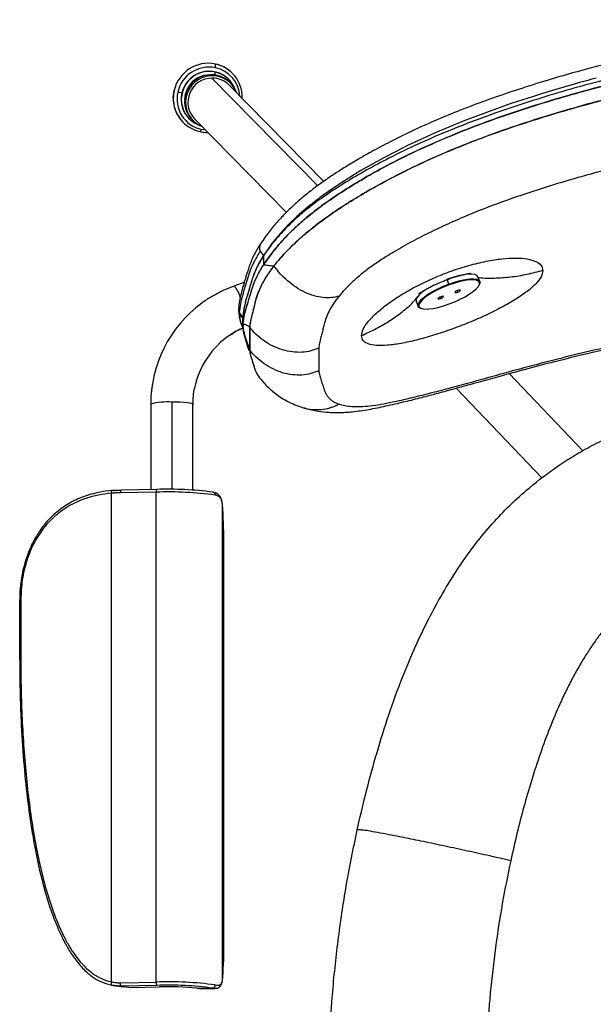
# Model space of a CAD drawing. Header units: millimetres. Extents: x 33 to 395, y 121 to 201.
# Tile 2 of 16: x 33 to 52, y 141 to 173. Entities that reach past the tile are written whole.
import ezdxf

# ---------------------------------------------------------------- set-up
doc = ezdxf.new("R2010")
doc.units = ezdxf.units.MM

msp = doc.modelspace()

# ---------------------------------------------------------------- linework, layer by layer
at = {"color": 7, "linetype": 'Continuous', "lineweight": 25}
for p, q in [((40.243, 171.695), (40.243, 171.695)), ((40.127, 171.492), (40.121, 171.498)), ((40.185, 171.362), (40.15, 171.398)), ((38.309, 171.127), (38.309, 171.127)), ((38.565, 171.041), (38.432, 171.08)), ((38.571, 171.035), (38.565, 171.041)), ((43.26, 168.124), (40.131, 171.31)), ((38.713, 170.93), (38.678, 170.965)), ((40.562, 170.871), (40.564, 170.905)), ((38.602, 170.084), (38.602, 170.084)), ((38.801, 170.202), (38.807, 170.196)), ((38.901, 170.172), (38.936, 170.136)), ((38.99, 170.189), (42.025, 167.098)), ((41.274, 165.369), (41.274, 165.668)), ((47.404, 164.727), (47.342, 164.884)), ((48.425, 164.816), (48.362, 164.972)), ((40.63, 164.78), (40.303, 164.664)), ((47.413, 164.698), (47.404, 164.727)), ((48.401, 164.69), (48.415, 164.72)), ((40.446, 163.888), (40.442, 163.864)), ((46.321, 164.152), (46.383, 163.996)), ((46.457, 163.934), (46.488, 163.922)), ((40.442, 163.86), (40.466, 163.762)), ((40.586, 163.633), (40.586, 163.63)), ((40.586, 163.627), (40.586, 163.627)), ((40.59, 163.673), (40.587, 163.65)), ((40.587, 163.341), (40.587, 163.65)), ((40.586, 163.315), (40.586, 163.318)), ((40.586, 163.318), (40.586, 163.315)), ((40.586, 163.312), (40.586, 163.315)), ((40.586, 163.315), (40.586, 163.312)), ((40.587, 163.29), (40.586, 163.312)), ((40.59, 163.268), (40.587, 163.29)), ((40.589, 163.285), (40.589, 163.281)), ((40.589, 163.281), (40.59, 163.268)), ((40.811, 163.297), (40.811, 162.544)), ((40.811, 162.544), (40.811, 163.297)), ((43.099, 162.612), (43.099, 161.859)), ((51.832, 159.215), (49.394, 161.764)), ((50.487, 158.307), (47.641, 161.281)), ((37.534, 160.748), (37.534, 157.93)), ((38.934, 157.911), (38.934, 160.748)), ((36.234, 141.639), (36.234, 157.806)), ((36.545, 157.91), (36.242, 157.894)), ((37.718, 157.844), (36.532, 157.821)), ((37.734, 157.934), (36.548, 157.911)), ((37.718, 141.634), (37.718, 157.844)), ((37.734, 157.934), (37.736, 157.933)), ((39.906, 141.672), (39.906, 157.45)), ((39.952, 142.78), (39.952, 156.205)), ((39.953, 156.205), (39.952, 156.205)), ((39.953, 142.779), (39.953, 156.205)), ((33.199, 152.29), (33.199, 154.279)), ((33.235, 154.287), (33.235, 152.299)), ((39.953, 142.779), (39.952, 142.78)), ((36.229, 141.533), (36.349, 141.511)), ((36.549, 141.501), (36.233, 141.531)), ((36.288, 141.52), (36.634, 141.478)), ((36.532, 141.611), (37.718, 141.634)), ((37.736, 141.524), (36.549, 141.501)), ((36.549, 141.501), (36.896, 141.459)), ((36.635, 141.482), (36.896, 141.459)), ((36.895, 141.458), (37.82, 141.476)), ((36.896, 141.459), (37.818, 141.477)), ((37.82, 141.476), (37.818, 141.477)), ((39.057, 141.429), (39.586, 141.433)), ((39.057, 141.429), (39.155, 141.423)), ((39.155, 141.421), (39.656, 141.425)), ((39.67, 141.426), (39.656, 141.427))]:
    msp.add_line(p, q, dxfattribs=at)
at = {"color": 8, "linetype": 'Continuous', "lineweight": 25}
for p, q in [((39.56, 171.543), (43.061, 167.979)), ((39.347, 169.825), (39.218, 169.844)), ((47.113, 164.302), (47.133, 164.251)), ((47.673, 164.507), (47.693, 164.457)), ((40.442, 163.864), (40.466, 163.765)), ((40.442, 163.857), (40.466, 163.759)), ((40.443, 163.837), (40.467, 163.738)), ((40.586, 163.394), (40.586, 163.627)), ((40.586, 163.393), (40.586, 163.624)), ((40.586, 163.315), (40.586, 163.317)), ((37.536, 160.753), (37.534, 160.748)), ((38.234, 160.822), (38.234, 157.935)), ((39.656, 141.427), (39.586, 141.433))]:
    msp.add_line(p, q, dxfattribs=at)
at = {"color": 7, "linetype": 'Continuous', "lineweight": 25, "flags": 128}
for points in [[(52.277, 171.538), (52.139, 171.502), (52.002, 171.465), (51.866, 171.428), (51.732, 171.391), (51.599, 171.354), (51.468, 171.317), (50.944, 171.165), (50.5, 171.03), (50.137, 170.916), (49.85, 170.824), (49.433, 170.685), (48.65, 170.409), (47.875, 170.113), (47.405, 169.922), (46.946, 169.726), (46.497, 169.525), (46.06, 169.318), (45.636, 169.107), (45.23, 168.895), (44.493, 168.481), (43.86, 168.089), (43.661, 167.958), (43.454, 167.817), (43.243, 167.668), (43.187, 167.627), (43.135, 167.588), (43.086, 167.552), (43.04, 167.517), (42.998, 167.485), (42.959, 167.455), (42.842, 167.363), (42.76, 167.297), (42.712, 167.257), (42.699, 167.247), (42.696, 167.244), (42.695, 167.243), (42.695, 167.243), (42.695, 167.243), (42.695, 167.243), (42.695, 167.243), (42.695, 167.243), (42.695, 167.243), (42.695, 167.243), (42.695, 167.243), (42.37, 166.959), (42.087, 166.685), (41.845, 166.427), (41.544, 166.064), (41.275, 165.686)], [(39.169, 169.773), (39.174, 169.771), (39.178, 169.772), (39.184, 169.776), (39.19, 169.784), (39.196, 169.794), (39.203, 169.808), (39.21, 169.825), (39.218, 169.844)], [(41.275, 165.686), (41.274, 165.685), (41.274, 165.684)], [(48.362, 164.972), (48.329, 165.013), (48.261, 165.043), (48.161, 165.057), (48.033, 165.054), (47.882, 165.034), (47.713, 164.998), (47.53, 164.947), (47.342, 164.884)], [(47.404, 164.727), (47.593, 164.791), (47.775, 164.842), (47.945, 164.878), (48.096, 164.898), (48.224, 164.901), (48.324, 164.887), (48.392, 164.856), (48.427, 164.811), (48.427, 164.752), (48.415, 164.72)], [(47.413, 164.069), (47.598, 164.142), (47.776, 164.224), (47.942, 164.31), (48.089, 164.399), (48.214, 164.488), (48.312, 164.573), (48.379, 164.652), (48.413, 164.721), (48.413, 164.779), (48.379, 164.824), (48.312, 164.853), (48.214, 164.867), (48.089, 164.864), (47.942, 164.845), (47.776, 164.81), (47.598, 164.76), (47.413, 164.698)], [(46.909, 164.695), (46.801, 164.637), (46.65, 164.546), (46.522, 164.455), (46.422, 164.368), (46.354, 164.287), (46.319, 164.216), (46.319, 164.157), (46.321, 164.152)], [(46.457, 163.934), (46.417, 163.955), (46.382, 164.001), (46.382, 164.06), (46.417, 164.131), (46.485, 164.212), (46.585, 164.299), (46.712, 164.389), (46.864, 164.481), (47.033, 164.57), (47.216, 164.653), (47.404, 164.727)], [(47.413, 164.698), (47.229, 164.625), (47.051, 164.543), (46.885, 164.457), (46.737, 164.368), (46.612, 164.279), (46.515, 164.194), (46.448, 164.115), (46.414, 164.046), (46.414, 163.988), (46.448, 163.943), (46.515, 163.914), (46.612, 163.9), (46.737, 163.903), (46.885, 163.922), (47.051, 163.957), (47.229, 164.007), (47.413, 164.069)], [(47.693, 164.516), (47.658, 164.5), (47.627, 164.483), (47.607, 164.466), (47.6, 164.452), (47.607, 164.443), (47.627, 164.441), (47.658, 164.446), (47.693, 164.457)], [(47.693, 164.457), (47.729, 164.472), (47.759, 164.49), (47.78, 164.507), (47.787, 164.521), (47.78, 164.529), (47.759, 164.531), (47.729, 164.526), (47.693, 164.516)], [(47.133, 164.31), (47.097, 164.295), (47.067, 164.277), (47.047, 164.26), (47.04, 164.246), (47.047, 164.238), (47.067, 164.236), (47.097, 164.241), (47.133, 164.251)], [(47.133, 164.251), (47.169, 164.267), (47.199, 164.284), (47.219, 164.301), (47.227, 164.315), (47.219, 164.324), (47.199, 164.326), (47.169, 164.321), (47.133, 164.31)], [(40.587, 163.657), (40.587, 163.656), (40.587, 163.656)], [(36.242, 157.894), (36.243, 157.895), (36.246, 157.894)], [(36.545, 157.91), (36.546, 157.91), (36.548, 157.911)], [(36.233, 141.531), (36.229, 141.532), (36.229, 141.533)]]:
    msp.add_lwpolyline(points, dxfattribs=at)
at = {"color": 8, "linetype": 'Continuous', "lineweight": 25, "flags": 128}
for points in [[(38.28, 170.875), (38.281, 170.904), (38.309, 171.127)], [(40.443, 163.912), (40.443, 163.895), (40.467, 163.789)], [(38.934, 160.748), (38.928, 160.758), (38.894, 160.773), (38.832, 160.786), (38.746, 160.798), (38.638, 160.808), (38.513, 160.816), (38.377, 160.82), (38.234, 160.822)]]:
    msp.add_lwpolyline(points, dxfattribs=at)
at = {"color": 7, "linetype": 'Continuous', "lineweight": 25}
for centre, radius, start, end in [((39.439, 170.872), 1.159, 78.2617, 167.2769), ((39.439, 170.872), 1.159, 78.2617, 167.2769), ((39.442, 171.937), 0.243, 347.0021, 16.6688), ((39.442, 170.908), 1.123, 0.0494, 77.9883), ((39.442, 170.909), 1.123, 44.5089, 78.0217), ((39.464, 170.847), 1.058, 78.2617, 167.2769), ((39.465, 170.849), 0.92, 20.2849, 167.9648), ((39.469, 170.841), 0.926, 45.2065, 167.5528), ((39.481, 170.829), 0.933, 78.2617, 167.2769), ((39.484, 170.86), 0.902, 18.4696, 78.0369), ((39.533, 170.777), 0.875, 45.1678, 167.5915), ((39.564, 170.748), 0.87, 21.0619, 167.9237), ((39.567, 170.743), 0.8, 90.469, 223.8385), ((39.573, 170.76), 0.783, 44.5455, 90.9167), ((39.409, 170.874), 1.129, 167.0456, 224.3676), ((39.432, 170.848), 1.026, 166.9504, 257.9409), ((39.451, 170.837), 0.908, 167.0456, 224.3676), ((39.453, 170.831), 0.905, 166.9514, 250.4058), ((39.403, 170.871), 1.123, 179.8251, 257.9876), ((39.516, 170.773), 0.859, 167.0502, 224.3629), ((39.547, 170.736), 0.856, 166.9438, 248.6004), ((39.445, 170.834), 0.902, 224.4984, 249.4325), ((41.463, 165.961), 0.334, 204.9857, 235.5745), ((41.528, 165.679), 0.255, 178.9026, 182.514), ((41.676, 160.756), 4.14, 126.3554, 180.0343), ((40.734, 163.911), 0.294, 204.4394, 239.9097), ((40.732, 163.858), 0.291, 204.3885, 240.1189), ((40.86, 163.65), 0.273, 178.7056, 180.0055), ((41.692, 160.746), 2.759, 123.7451, 168.6495), ((38.077, 158.834), 1.994, 85.4666, 105.7418), ((38.123, 146.205), 11.645, 82.3501, 91.9945), ((38.124, 147.014), 10.926, 82.3087, 92.0358), ((39.586, 157.754), 0.0878, 355.7229, 89.8064), ((25.703, 156.297), 14.25, 359.6302, 4.6389), ((33.23, 154.224), 0.0637, 85.7193, 119.4687), ((30.054, 142.639), 9.9, 354.3921, 0.8144), ((37.928, 141.612), 0.212, 174.0259, 204.5042), ((38.137, 130.276), 11.366, 82.2311, 92.1135), ((38.124, 130.605), 10.926, 82.3087, 92.0358), ((38.077, 132.116), 9.364, 83.9908, 91.5849), ((39.573, 141.533), 0.101, 277.6102, 2.7264)]:
    msp.add_arc(centre, radius, start, end, dxfattribs=at)
at = {"color": 8, "linetype": 'Continuous', "lineweight": 25}
for centre, radius, start, end in [((39.435, 171.712), 0.238, 343.4407, 7.2945), ((39.466, 170.88), 1.024, 3.6649, 77.9993), ((41.382, 165.931), 0.248, 147.9058, 206.7192), ((39.65, 164.078), 0.878, 14.4227, 41.9054), ((41.699, 160.736), 2.771, 113.7617, 123.7549), ((36.376, 157.838), 0.146, 157.2862, 192.8288), ((36.682, 157.843), 0.152, 153.9865, 188.3072), ((37.843, 157.868), 0.127, 148.9034, 190.8632), ((36.444, 141.576), 0.22, 163.2402, 191.3093)]:
    msp.add_arc(centre, radius, start, end, dxfattribs=at)
at = {"color": 7, "linetype": 'Continuous', "lineweight": 25}
for points, knots in [([(64.786, 173.474), (64.528, 173.472), (64.043, 173.469), (63.362, 173.453), (62.773, 173.432), (62.277, 173.411), (61.861, 173.389), (61.329, 173.357), (60.644, 173.309), (59.561, 173.215), (58.244, 173.07), (56.761, 172.86), (55.349, 172.615), (54.026, 172.346), (52.745, 172.047), (51.627, 171.751), (50.627, 171.46), (49.712, 171.173), (48.753, 170.846), (47.847, 170.507), (47.017, 170.167), (46.269, 169.834), (45.564, 169.491), (44.944, 169.165), (44.423, 168.871), (43.985, 168.606), (43.578, 168.345), (43.178, 168.071), (42.8, 167.789), (42.464, 167.512), (42.183, 167.258), (41.982, 167.059), (41.841, 166.911), (41.736, 166.795), (41.617, 166.658), (41.477, 166.488), (41.322, 166.284), (41.225, 166.141), (41.172, 166.063)], [0, 0, 0, 0, 0.028699, 0.053968, 0.07581, 0.094226, 0.109214, 0.122197, 0.153462, 0.185612, 0.243252, 0.300881, 0.352338, 0.402816, 0.451181, 0.498729, 0.531473, 0.567106, 0.605391, 0.644176, 0.67473, 0.705458, 0.735846, 0.763303, 0.785588, 0.805421, 0.824002, 0.844237, 0.866098, 0.88567, 0.90506, 0.922862, 0.931108, 0.939269, 0.949909, 0.963562, 0.980247, 1, 1, 1, 1]), ([(64.786, 172.975), (64.051, 172.964), (62.58, 172.942), (60.375, 172.798), (58.178, 172.566), (55.991, 172.234), (53.82, 171.8), (52.028, 171.35), (50.608, 170.936), (49.551, 170.598), (48.498, 170.231), (47.453, 169.827), (46.418, 169.382), (45.492, 168.936), (44.682, 168.504), (43.982, 168.095), (43.327, 167.671), (42.74, 167.241), (42.248, 166.819), (41.848, 166.413), (41.523, 166.028), (41.357, 165.788), (41.274, 165.668)], [0, 0, 0, 0, 0.081821, 0.163876, 0.24596, 0.328022, 0.410232, 0.492648, 0.533789, 0.574948, 0.616276, 0.657871, 0.699931, 0.742445, 0.774276, 0.80632, 0.838828, 0.871292, 0.903834, 0.936197, 0.968139, 1, 1, 1, 1]), ([(41.274, 165.369), (41.355, 165.487), (41.517, 165.724), (41.832, 166.105), (42.214, 166.505), (42.677, 166.922), (43.227, 167.349), (43.846, 167.772), (44.514, 168.184), (45.296, 168.622), (46.197, 169.077), (47.216, 169.535), (48.258, 169.953), (49.316, 170.334), (50.387, 170.683), (51.823, 171.109), (53.637, 171.573), (55.839, 172.02), (58.061, 172.362), (60.295, 172.601), (62.538, 172.749), (64.036, 172.771), (64.786, 172.782)], [0, 0, 0, 0, 0.031199, 0.062325, 0.093663, 0.124944, 0.156064, 0.187481, 0.218677, 0.249812, 0.291573, 0.333266, 0.374906, 0.416657, 0.458387, 0.500046, 0.583289, 0.666626, 0.750071, 0.833346, 0.9166, 1, 1, 1, 1]), ([(64.786, 172.782), (64.598, 172.781), (64.213, 172.779), (63.624, 172.767), (63.043, 172.75), (62.572, 172.732), (62.211, 172.715), (61.934, 172.7), (61.652, 172.684), (61.386, 172.668), (61.126, 172.65), (60.854, 172.631), (60.555, 172.607), (60.263, 172.583), (60.015, 172.561), (59.808, 172.541), (59.595, 172.521), (59.36, 172.497), (59.109, 172.47), (58.87, 172.444), (58.604, 172.413), (58.309, 172.377), (57.961, 172.332), (57.602, 172.283), (56.866, 172.177), (55.775, 171.998), (54.329, 171.715), (52.891, 171.384), (51.572, 171.035), (50.377, 170.68), (49.307, 170.331), (48.252, 169.951), (47.212, 169.534), (46.194, 169.076), (45.295, 168.621), (44.514, 168.184), (43.919, 167.817), (43.431, 167.489), (43.04, 167.205), (42.689, 166.926), (42.375, 166.651), (42.091, 166.378), (41.841, 166.111), (41.624, 165.853), (41.434, 165.607), (41.328, 165.448), (41.274, 165.369)], [0, 0, 0, 0, 0.020852, 0.042922, 0.065437, 0.085554, 0.095355, 0.105633, 0.116387, 0.12675, 0.135276, 0.145338, 0.157072, 0.168716, 0.177932, 0.184721, 0.191904, 0.201685, 0.211033, 0.219948, 0.22843, 0.240884, 0.253059, 0.267419, 0.281281, 0.335791, 0.39046, 0.445196, 0.499943, 0.542184, 0.583848, 0.62507, 0.666924, 0.708587, 0.750153, 0.781285, 0.812477, 0.833657, 0.854351, 0.875034, 0.895167, 0.915997, 0.937671, 0.958179, 0.978929, 1, 1, 1, 1]), ([(64.786, 172.333), (64.003, 172.321), (62.432, 172.296), (60.072, 172.132), (57.707, 171.863), (55.344, 171.474), (53.385, 171.047), (51.826, 170.639), (50.658, 170.298), (49.483, 169.92), (48.289, 169.491), (47.284, 169.082), (46.471, 168.717), (45.851, 168.417), (45.233, 168.096), (44.617, 167.75), (44.039, 167.399), (43.497, 167.039), (42.997, 166.675), (42.545, 166.304), (42.165, 165.949), (41.857, 165.625), (41.693, 165.426), (41.614, 165.329)], [0, 0, 0, 0, 0.090659, 0.181918, 0.273909, 0.366374, 0.459365, 0.506118, 0.553012, 0.600296, 0.649094, 0.699819, 0.726104, 0.753127, 0.780662, 0.808835, 0.838306, 0.864229, 0.891967, 0.921174, 0.949128, 0.975418, 1, 1, 1, 1]), ([(41.614, 165.329), (41.72, 165.457), (41.925, 165.704), (42.274, 166.054), (42.618, 166.364), (42.953, 166.638), (43.383, 166.959), (43.922, 167.325), (44.57, 167.724), (45.251, 168.107), (46.028, 168.508), (46.914, 168.923), (47.908, 169.34), (48.92, 169.722), (49.942, 170.071), (50.97, 170.391), (52.24, 170.754), (53.75, 171.131), (55.503, 171.495), (57.265, 171.79), (58.84, 171.995), (60.215, 172.132), (61.39, 172.221), (62.539, 172.283), (63.671, 172.322), (64.414, 172.329), (64.786, 172.333)], [0, 0, 0, 0, 0.032401, 0.062871, 0.083859, 0.104472, 0.125697, 0.157101, 0.188542, 0.220055, 0.251328, 0.29223, 0.334456, 0.376571, 0.417484, 0.459457, 0.501235, 0.570535, 0.639667, 0.708686, 0.777485, 0.823707, 0.86882, 0.913962, 0.956906, 1, 1, 1, 1]), ([(39.175, 169.773), (39.187, 169.77), (39.259, 169.75), (39.344, 169.741), (39.415, 169.747), (39.423, 169.747)], [0, 0, 0, 0, 0.147809, 0.904829, 1, 1, 1, 1]), ([(64.786, 170.003), (64.026, 169.992), (62.505, 169.969), (60.229, 169.814), (57.962, 169.565), (55.71, 169.207), (53.85, 168.815), (52.375, 168.444), (51.275, 168.136), (50.185, 167.799), (49.105, 167.428), (48.173, 167.066), (47.387, 166.726), (46.743, 166.422), (46.116, 166.098), (45.581, 165.794), (45.138, 165.515), (44.779, 165.269), (44.46, 165.021), (44.188, 164.778), (43.956, 164.546), (43.829, 164.399), (43.767, 164.326)], [0, 0, 0, 0, 0.098707, 0.197404, 0.296227, 0.39492, 0.493604, 0.543025, 0.592492, 0.641875, 0.691209, 0.740695, 0.771917, 0.803449, 0.835035, 0.867103, 0.888844, 0.910889, 0.933349, 0.955873, 0.978178, 1, 1, 1, 1]), ([(41.172, 166.063), (41.109, 165.962), (40.992, 165.773), (40.878, 165.531), (40.799, 165.331), (40.746, 165.163), (40.701, 165.016), (40.661, 164.882), (40.621, 164.751), (40.574, 164.59), (40.52, 164.392), (40.465, 164.157), (40.451, 163.997), (40.443, 163.912)], [0, 0, 0, 0, 0.1206045, 0.2243286, 0.3115748, 0.3898632, 0.4648027, 0.5251287, 0.5859765, 0.6621051, 0.7562808, 0.8687747, 1, 1, 1, 1]), ([(41.161, 165.82), (41.092, 165.708), (40.955, 165.485), (40.824, 165.183), (40.737, 164.903), (40.652, 164.622), (40.568, 164.338), (40.494, 164.052), (40.476, 163.877), (40.467, 163.789)], [0, 0, 0, 0, 0.1423005, 0.2833776, 0.4230639, 0.5611945, 0.7063704, 0.8525761, 1, 1, 1, 1]), ([(41.274, 165.684), (41.229, 165.613), (41.137, 165.466), (41.037, 165.267), (40.955, 165.076), (40.89, 164.889), (40.833, 164.694), (40.777, 164.509), (40.728, 164.345), (40.686, 164.194), (40.645, 164.037), (40.613, 163.885), (40.594, 163.757), (40.589, 163.687), (40.587, 163.657)], [0, 0, 0, 0, 0.0894606, 0.1856702, 0.2672852, 0.3579495, 0.460342, 0.5621904, 0.6363017, 0.7083667, 0.7912426, 0.8792033, 0.9488607, 1, 1, 1, 1]), ([(44.514, 163.024), (44.524, 163.092), (44.545, 163.227), (44.721, 163.484), (44.991, 163.766), (45.361, 164.066), (45.811, 164.369), (46.329, 164.661), (46.891, 164.93), (47.48, 165.163), (48.071, 165.352), (48.641, 165.489), (49.169, 165.572), (49.632, 165.597), (50.016, 165.567), (50.297, 165.483), (50.481, 165.355), (50.503, 165.235), (50.514, 165.175)], [0, 0, 0, 0, 0.063457, 0.126739, 0.18984, 0.252516, 0.314918, 0.376916, 0.438639, 0.50022, 0.561765, 0.623463, 0.685429, 0.747675, 0.810378, 0.873301, 0.936611, 1, 1, 1, 1]), ([(40.587, 163.341), (40.597, 163.439), (40.618, 163.635), (40.708, 163.963), (40.809, 164.298), (40.905, 164.631), (41.039, 164.979), (41.196, 165.239), (41.274, 165.369)], [0, 0, 0, 0, 0.16411, 0.328921, 0.500407, 0.668605, 0.834543, 1, 1, 1, 1]), ([(40.616, 163.553), (40.62, 163.583), (40.636, 163.714), (40.711, 163.968), (40.8, 164.271), (40.882, 164.547), (40.969, 164.802), (41.092, 165.073), (41.213, 165.27), (41.274, 165.369)], [0, 0, 0, 0, 0.056879, 0.245512, 0.43415, 0.57563, 0.717094, 0.858555, 1, 1, 1, 1]), ([(41.614, 165.329), (41.523, 165.208), (41.348, 164.973), (41.183, 164.666), (41.067, 164.396), (40.999, 164.176), (40.959, 163.999), (40.922, 163.849), (40.893, 163.733), (40.873, 163.649), (40.86, 163.597), (40.848, 163.543), (40.836, 163.487), (40.825, 163.429), (40.815, 163.364), (40.813, 163.321), (40.811, 163.297)], [0, 0, 0, 0, 0.147757, 0.284946, 0.414216, 0.53764, 0.621868, 0.698836, 0.77779, 0.805102, 0.833038, 0.861782, 0.891479, 0.922984, 0.957956, 1, 1, 1, 1]), ([(41.614, 165.329), (41.536, 165.226), (41.381, 165.02), (41.22, 164.738), (41.097, 164.473), (41.017, 164.24), (40.967, 164.039), (40.923, 163.85), (40.875, 163.659), (40.828, 163.468), (40.817, 163.354), (40.811, 163.297)], [0, 0, 0, 0, 0.1250643, 0.2494378, 0.374, 0.4991249, 0.5997078, 0.6953239, 0.802664, 0.9016844, 1, 1, 1, 1]), ([(41.274, 165.369), (41.322, 165.364), (41.424, 165.353), (41.549, 165.337), (41.614, 165.329)], [0, 0, 0, 0, 0.477644, 1, 1, 1, 1]), ([(43.767, 164.326), (43.686, 164.307), (43.52, 164.267), (43.24, 164.273), (42.943, 164.331), (42.638, 164.446), (42.34, 164.613), (42.064, 164.824), (41.817, 165.063), (41.681, 165.242), (41.614, 165.329)], [0, 0, 0, 0, 0.108687, 0.224236, 0.346466, 0.474472, 0.60648, 0.739978, 0.872082, 1, 1, 1, 1]), ([(50.514, 165.175), (50.503, 165.109), (50.481, 164.976), (50.297, 164.741), (50.016, 164.489), (49.632, 164.225), (49.169, 163.959), (48.641, 163.697), (48.071, 163.448), (47.48, 163.222), (46.891, 163.025), (46.329, 162.868), (45.811, 162.754), (45.361, 162.694), (44.991, 162.687), (44.721, 162.741), (44.545, 162.848), (44.524, 162.965), (44.514, 163.024)], [0, 0, 0, 0, 0.063394, 0.126721, 0.189638, 0.252358, 0.314589, 0.376563, 0.438243, 0.499794, 0.561359, 0.62309, 0.685071, 0.747479, 0.810149, 0.873267, 0.936536, 1, 1, 1, 1]), ([(46.411, 164.411), (46.411, 164.411), (46.411, 164.41), (46.446, 164.434), (46.505, 164.472), (46.596, 164.527), (46.711, 164.592), (46.836, 164.656), (46.953, 164.713), (47.061, 164.761), (47.17, 164.807), (47.292, 164.855), (47.434, 164.907), (47.627, 164.972), (47.804, 165.021), (47.946, 165.054), (48.04, 165.072), (48.095, 165.08), (48.118, 165.081), (48.113, 165.081), (48.112, 165.081)], [0, 0, 0, 0, 0.0364299, 0.0942393, 0.1570479, 0.2255371, 0.2980691, 0.3614603, 0.4131534, 0.4531909, 0.4900737, 0.5367458, 0.5928515, 0.6574094, 0.7781988, 0.8299093, 0.8771653, 0.9289779, 0.9880999, 1, 1, 1, 1]), ([(40.304, 164.661), (40.262, 164.647), (40.106, 164.595), (39.845, 164.476), (39.528, 164.3), (39.321, 164.17), (39.226, 164.094), (39.225, 164.093)], [0, 0, 0, 0, 0.107998, 0.40408, 0.700119, 0.996118, 1, 1, 1, 1]), ([(43.767, 164.326), (43.699, 164.238), (43.564, 164.064), (43.433, 163.827), (43.337, 163.605), (43.275, 163.412), (43.237, 163.242), (43.198, 163.084), (43.158, 162.927), (43.117, 162.765), (43.105, 162.664), (43.099, 162.612)], [0, 0, 0, 0, 0.12781, 0.254762, 0.380528, 0.505487, 0.603573, 0.700526, 0.798032, 0.896769, 1, 1, 1, 1]), ([(40.443, 163.914), (40.443, 163.91), (40.442, 163.901), (40.442, 163.893), (40.442, 163.888)], [0, 0, 0, 0, 0.500304, 1, 1, 1, 1]), ([(42.628, 160.62), (42.753, 160.589), (42.979, 160.532), (43.288, 160.494), (43.517, 160.48), (43.677, 160.477), (43.803, 160.479), (43.921, 160.483), (44.079, 160.492), (44.286, 160.511), (44.637, 160.558), (45.1, 160.643), (45.664, 160.769), (46.226, 160.906), (46.771, 161.046), (47.326, 161.195), (47.888, 161.349), (48.481, 161.513), (49.166, 161.702), (49.983, 161.926), (50.949, 162.18), (52.041, 162.448), (53.261, 162.725), (54.613, 163.002), (55.977, 163.248), (57.337, 163.46), (58.676, 163.637), (60.096, 163.788), (61.595, 163.904), (63.172, 163.981), (64.25, 163.988), (64.802, 163.991)], [0, 0, 0, 0, 0.02457, 0.044073, 0.056643, 0.064992, 0.071999, 0.078811, 0.085448, 0.099322, 0.114549, 0.144579, 0.175164, 0.201185, 0.227169, 0.25297, 0.27859, 0.304332, 0.333202, 0.370336, 0.412518, 0.459879, 0.512521, 0.57032, 0.633304, 0.686449, 0.742838, 0.802449, 0.865159, 0.93099, 1, 1, 1, 1]), ([(43.767, 160.754), (43.83, 160.737), (43.957, 160.702), (44.191, 160.674), (44.466, 160.669), (44.786, 160.694), (45.147, 160.749), (45.593, 160.835), (46.13, 160.956), (46.759, 161.113), (47.404, 161.282), (48.189, 161.496), (49.119, 161.753), (50.196, 162.047), (51.285, 162.329), (52.384, 162.593), (53.858, 162.92), (55.717, 163.279), (57.967, 163.625), (60.232, 163.877), (62.507, 164.037), (64.026, 164.052), (64.786, 164.06)], [0, 0, 0, 0, 0.0219883, 0.0444858, 0.0671157, 0.0895289, 0.1116807, 0.1335484, 0.1656448, 0.1974254, 0.228951, 0.2600622, 0.3094027, 0.3586471, 0.4079716, 0.4573939, 0.5067755, 0.6053843, 0.7040036, 0.8027462, 0.9013664, 1, 1, 1, 1]), ([(40.442, 163.86), (40.442, 163.856), (40.442, 163.848), (40.443, 163.841), (40.443, 163.837)], [0, 0, 0, 0, 0.499796, 1, 1, 1, 1]), ([(40.447, 163.802), (40.455, 163.735), (40.47, 163.591), (40.517, 163.43), (40.557, 163.337), (40.568, 163.31)], [0, 0, 0, 0, 0.379535, 0.816456, 1, 1, 1, 1]), ([(40.466, 163.765), (40.48, 163.739), (40.509, 163.686), (40.56, 163.651), (40.586, 163.633)], [0, 0, 0, 0, 0.490465, 1, 1, 1, 1]), ([(40.466, 163.762), (40.479, 163.738), (40.508, 163.685), (40.559, 163.649), (40.586, 163.63)], [0, 0, 0, 0, 0.457856, 1, 1, 1, 1]), ([(40.466, 163.759), (40.48, 163.733), (40.509, 163.68), (40.56, 163.645), (40.586, 163.627)], [0, 0, 0, 0, 0.4854297, 1, 1, 1, 1]), ([(40.467, 163.738), (40.479, 163.638), (40.497, 163.484), (40.552, 163.349), (40.572, 163.301)], [0, 0, 0, 0, 0.642797, 1, 1, 1, 1]), ([(40.587, 163.656), (40.587, 163.652), (40.587, 163.644), (40.586, 163.636), (40.586, 163.633)], [0, 0, 0, 0, 0.56, 1, 1, 1, 1]), ([(40.587, 163.65), (40.587, 163.645), (40.587, 163.638), (40.586, 163.63), (40.586, 163.627)], [0, 0, 0, 0, 0.56, 1, 1, 1, 1]), ([(40.586, 163.633), (40.586, 163.632), (40.586, 163.63), (40.586, 163.628), (40.586, 163.627)], [0, 0, 0, 0, 0.559575, 1, 1, 1, 1]), ([(40.586, 163.633), (40.586, 163.633), (40.586, 163.633), (40.586, 163.633), (40.586, 163.633)], [0, 0, 0, 0, 0.56, 1, 1, 1, 1]), ([(40.586, 163.63), (40.586, 163.629), (40.586, 163.627), (40.586, 163.625), (40.586, 163.624)], [0, 0, 0, 0, 0.559606, 1, 1, 1, 1]), ([(40.586, 163.627), (40.586, 163.626), (40.586, 163.626), (40.586, 163.625), (40.586, 163.624), (40.586, 163.624), (40.586, 163.624), (40.586, 163.624), (40.586, 163.624)], [0, 0, 0, 0, 0.34, 0.56, 0.78, 0.9032, 0.957408, 1, 1, 1, 1]), ([(40.159, 163.034), (40.199, 163.061), (40.319, 163.144), (40.463, 163.222), (40.57, 163.263), (40.585, 163.269)], [0, 0, 0, 0, 0.296671, 0.902011, 1, 1, 1, 1]), ([(40.811, 163.297), (40.781, 163.32), (40.722, 163.365), (40.651, 163.394), (40.6, 163.389), (40.591, 163.339), (40.586, 163.315)], [0, 0, 0, 0, 0.259817, 0.513434, 0.75955, 1, 1, 1, 1]), ([(40.586, 163.318), (40.586, 163.322), (40.587, 163.329), (40.587, 163.337), (40.587, 163.341)], [0, 0, 0, 0, 0.5578522, 1, 1, 1, 1]), ([(40.587, 163.341), (40.587, 163.337), (40.587, 163.329), (40.586, 163.321), (40.586, 163.318)], [0, 0, 0, 0, 0.559979, 1, 1, 1, 1]), ([(40.586, 163.315), (40.591, 163.274), (40.6, 163.192), (40.651, 163.007), (40.722, 162.79), (40.781, 162.627), (40.811, 162.544)], [0, 0, 0, 0, 0.240152, 0.486356, 0.740161, 1, 1, 1, 1]), ([(40.587, 163.29), (40.587, 163.294), (40.587, 163.301), (40.586, 163.309), (40.586, 163.312)], [0, 0, 0, 0, 0.562176, 1, 1, 1, 1]), ([(40.593, 163.233), (40.595, 163.213), (40.599, 163.148), (40.624, 163.044), (40.669, 162.877), (40.724, 162.702), (40.765, 162.579), (40.782, 162.527)], [0, 0, 0, 0, 0.119624, 0.388323, 0.620969, 0.841134, 1, 1, 1, 1]), ([(43.099, 162.612), (43.013, 162.577), (42.834, 162.505), (42.536, 162.462), (42.219, 162.471), (41.895, 162.54), (41.58, 162.664), (41.288, 162.839), (41.026, 163.05), (40.882, 163.215), (40.811, 163.297)], [0, 0, 0, 0, 0.108565, 0.223964, 0.346044, 0.473931, 0.605888, 0.739442, 0.871738, 1, 1, 1, 1]), ([(43.099, 161.859), (43.013, 161.824), (42.834, 161.753), (42.536, 161.709), (42.219, 161.718), (41.895, 161.787), (41.58, 161.911), (41.288, 162.086), (41.026, 162.297), (40.882, 162.462), (40.811, 162.544)], [0, 0, 0, 0, 0.108565, 0.223964, 0.346044, 0.473931, 0.605888, 0.739442, 0.871738, 1, 1, 1, 1]), ([(40.811, 162.544), (40.812, 162.525), (40.814, 162.489), (40.822, 162.442), (40.83, 162.402), (40.84, 162.365), (40.85, 162.33), (40.86, 162.295), (40.868, 162.272), (40.871, 162.261)], [0, 0, 0, 0, 0.187897, 0.343725, 0.484961, 0.617969, 0.745873, 0.870416, 1, 1, 1, 1]), ([(40.811, 162.544), (40.815, 162.501), (40.823, 162.415), (40.859, 162.297), (40.898, 162.179), (40.938, 162.063), (40.973, 161.944), (41.025, 161.791), (41.093, 161.692), (41.138, 161.627)], [0, 0, 0, 0, 0.122772, 0.247671, 0.376201, 0.503608, 0.62726, 0.752395, 1, 1, 1, 1]), ([(40.9, 162.176), (40.903, 162.166), (40.92, 162.114), (40.953, 162.016), (40.997, 161.869), (41.052, 161.738), (41.112, 161.666), (41.134, 161.639)], [0, 0, 0, 0, 0.0521363, 0.2782595, 0.5207208, 0.8266352, 1, 1, 1, 1]), ([(41.129, 161.637), (41.211, 161.54), (41.387, 161.332), (41.717, 161.053), (42.127, 160.792), (42.456, 160.679), (42.628, 160.62)], [0, 0, 0, 0, 0.20692, 0.443165, 0.708356, 1, 1, 1, 1]), ([(43.099, 161.859), (43.101, 161.834), (43.106, 161.775), (43.127, 161.7), (43.152, 161.617), (43.177, 161.541), (43.203, 161.461), (43.227, 161.386), (43.251, 161.31), (43.274, 161.228), (43.309, 161.147), (43.352, 161.065), (43.407, 160.987), (43.475, 160.914), (43.557, 160.849), (43.653, 160.794), (43.73, 160.767), (43.767, 160.754)], [0, 0, 0, 0, 0.053142, 0.128095, 0.178962, 0.250812, 0.311733, 0.372652, 0.433569, 0.494484, 0.566008, 0.638051, 0.710342, 0.784913, 0.860879, 0.932496, 1, 1, 1, 1]), ([(44.369, 146.668), (44.46, 147.065), (44.645, 147.872), (44.977, 149.089), (45.358, 150.333), (45.809, 151.597), (46.274, 152.708), (46.741, 153.673), (47.192, 154.501), (47.713, 155.346), (48.265, 156.118), (48.839, 156.811), (49.421, 157.419), (50.14, 158.069), (50.732, 158.517), (51.15, 158.798), (51.285, 158.886), (51.421, 158.972), (51.559, 159.056), (51.699, 159.139), (51.988, 159.305), (52.459, 159.553), (53.148, 159.866), (53.812, 160.122), (54.424, 160.328), (54.963, 160.493), (55.464, 160.63), (56.018, 160.768), (56.618, 160.903), (57.331, 161.042), (58.056, 161.163), (59.064, 161.306), (60.341, 161.444), (61.872, 161.548), (63.365, 161.606), (64.346, 161.614), (64.83, 161.618)], [0, 0, 0, 0, 0.042987, 0.087404, 0.133268, 0.180527, 0.229156, 0.260586, 0.29378, 0.328747, 0.365481, 0.394079, 0.42372, 0.454393, 0.496391, 0.502016, 0.507669, 0.51335, 0.519058, 0.524793, 0.530555, 0.55428, 0.580924, 0.61052, 0.629348, 0.649197, 0.670052, 0.684242, 0.709478, 0.735033, 0.760911, 0.78711, 0.842505, 0.896458, 0.948959, 1, 1, 1, 1]), ([(37.597, 161.453), (37.592, 161.428), (37.563, 161.285), (37.54, 161.05), (37.538, 160.839), (37.537, 160.748)], [0, 0, 0, 0, 0.105504, 0.617444, 1, 1, 1, 1]), ([(38.938, 160.748), (38.938, 160.813), (38.939, 160.975), (38.959, 161.158), (38.986, 161.273), (38.991, 161.292)], [0, 0, 0, 0, 0.35291, 0.891475, 1, 1, 1, 1]), ([(36.242, 157.894), (36.115, 157.88), (35.882, 157.854), (35.572, 157.78), (35.327, 157.701), (35.132, 157.622), (34.967, 157.543), (34.788, 157.444), (34.587, 157.313), (34.368, 157.14), (34.16, 156.939), (33.981, 156.729), (33.838, 156.529), (33.711, 156.325), (33.588, 156.091), (33.486, 155.851), (33.41, 155.637), (33.354, 155.452), (33.301, 155.24), (33.25, 154.977), (33.208, 154.649), (33.202, 154.409), (33.199, 154.279)], [0, 0, 0, 0, 0.072508, 0.133267, 0.182887, 0.221533, 0.255208, 0.289475, 0.341506, 0.395492, 0.452858, 0.510691, 0.555532, 0.595301, 0.6488, 0.707117, 0.743251, 0.777273, 0.815736, 0.865623, 0.92717, 1, 1, 1, 1]), ([(36.234, 157.806), (36.091, 157.789), (35.805, 157.756), (35.395, 157.646), (35.039, 157.501), (34.736, 157.332), (34.395, 157.091), (34.022, 156.723), (33.67, 156.191), (33.42, 155.592), (33.264, 154.947), (33.245, 154.508), (33.235, 154.287)], [0, 0, 0, 0, 0.083745, 0.166573, 0.249084, 0.31186, 0.374131, 0.499234, 0.623996, 0.749343, 0.874146, 1, 1, 1, 1]), ([(36.532, 157.821), (36.476, 157.82), (36.377, 157.817), (36.278, 157.809), (36.234, 157.806)], [0, 0, 0, 0, 0.5599837, 1, 1, 1, 1]), ([(36.281, 157.896), (36.326, 157.9), (36.416, 157.907), (36.505, 157.909), (36.549, 157.91)], [0, 0, 0, 0, 0.502074, 1, 1, 1, 1]), ([(39.904, 157.468), (39.897, 157.512), (39.883, 157.602), (39.828, 157.712), (39.74, 157.8), (39.654, 157.826), (39.61, 157.839)], [0, 0, 0, 0, 0.230967, 0.476261, 0.733768, 1, 1, 1, 1]), ([(39.906, 157.45), (39.9, 157.49), (39.887, 157.571), (39.84, 157.659), (39.772, 157.721), (39.706, 157.738), (39.673, 157.747)], [0, 0, 0, 0, 0.2497, 0.500606, 0.750139, 1, 1, 1, 1]), ([(80.218, 145.644), (80.162, 145.897), (80.05, 146.398), (79.864, 147.138), (79.661, 147.873), (79.474, 148.494), (79.308, 149.002), (79.174, 149.388), (79.037, 149.762), (78.896, 150.123), (78.752, 150.472), (78.574, 150.88), (78.356, 151.341), (78.094, 151.844), (77.823, 152.312), (77.544, 152.746), (77.259, 153.143), (76.964, 153.506), (76.656, 153.838), (76.329, 154.146), (75.985, 154.429), (75.622, 154.689), (75.248, 154.921), (74.855, 155.128), (74.436, 155.317), (73.977, 155.496), (73.478, 155.664), (72.969, 155.813), (72.505, 155.933), (72.098, 156.027), (71.725, 156.106), (71.342, 156.179), (70.948, 156.247), (70.543, 156.31), (69.87, 156.404), (68.902, 156.511), (67.618, 156.605), (66.254, 156.662), (64.78, 156.68), (63.253, 156.659), (62.081, 156.604), (61.324, 156.551), (60.95, 156.52), (60.583, 156.487), (60.223, 156.45), (59.87, 156.409), (59.426, 156.353), (58.899, 156.278), (58.296, 156.175), (57.717, 156.061), (57.138, 155.928), (56.589, 155.783), (56.071, 155.626), (55.614, 155.467), (55.191, 155.299), (54.803, 155.122), (54.402, 154.911), (53.986, 154.651), (53.557, 154.333), (53.154, 153.979), (52.777, 153.59), (52.458, 153.206), (52.187, 152.835), (51.952, 152.481), (51.723, 152.103), (51.499, 151.701), (51.282, 151.275), (51.023, 150.725), (50.732, 150.033), (50.419, 149.184), (50.135, 148.309), (49.88, 147.424), (49.651, 146.545), (49.517, 145.95), (49.45, 145.65)], [0, 0, 0, 0, 0.018076, 0.035842, 0.053306, 0.071337, 0.081109, 0.09063, 0.099904, 0.108934, 0.117722, 0.126274, 0.14011, 0.153318, 0.165919, 0.17794, 0.18941, 0.200106, 0.210656, 0.221102, 0.231493, 0.241873, 0.25229, 0.262274, 0.272983, 0.284451, 0.296707, 0.309772, 0.321536, 0.330165, 0.339016, 0.348092, 0.357395, 0.366929, 0.376697, 0.404869, 0.434783, 0.466474, 0.499974, 0.537553, 0.572851, 0.581725, 0.590446, 0.599016, 0.607435, 0.615705, 0.623826, 0.638609, 0.652855, 0.666576, 0.67978, 0.694318, 0.706299, 0.717579, 0.728176, 0.738114, 0.747421, 0.759901, 0.77234, 0.784818, 0.797415, 0.810209, 0.819715, 0.829607, 0.839903, 0.850617, 0.861766, 0.873361, 0.893134, 0.914195, 0.936582, 0.957391, 0.978525, 1, 1, 1, 1]), ([(33.199, 152.291), (33.199, 152.124), (33.2, 151.823), (33.207, 151.417), (33.215, 151.099), (33.223, 150.837), (33.231, 150.6), (33.241, 150.36), (33.27, 149.752), (33.333, 148.827), (33.46, 147.594), (33.617, 146.514), (33.804, 145.543), (34.017, 144.67), (34.242, 143.958), (34.457, 143.421), (34.633, 143.041), (34.8, 142.738), (34.956, 142.497), (35.089, 142.315), (35.236, 142.14), (35.409, 141.965), (35.619, 141.795), (35.889, 141.63), (36.109, 141.571), (36.226, 141.539)], [0, 0, 0, 0, 0.04189, 0.075954, 0.10221, 0.122232, 0.142058, 0.162288, 0.182846, 0.296069, 0.397247, 0.498344, 0.574903, 0.651454, 0.730226, 0.768246, 0.802202, 0.839208, 0.858151, 0.877133, 0.898095, 0.917989, 0.941441, 0.968786, 1, 1, 1, 1]), ([(33.235, 152.299), (33.237, 151.97), (33.241, 151.314), (33.276, 150.334), (33.333, 149.356), (33.416, 148.383), (33.528, 147.418), (33.654, 146.586), (33.784, 145.892), (33.908, 145.323), (34.052, 144.762), (34.217, 144.217), (34.387, 143.749), (34.552, 143.364), (34.71, 143.04), (34.885, 142.736), (35.066, 142.471), (35.241, 142.258), (35.406, 142.087), (35.618, 141.909), (35.885, 141.737), (36.121, 141.671), (36.234, 141.639)], [0, 0, 0, 0, 0.0833928, 0.1668814, 0.24972, 0.3336758, 0.4173019, 0.4994459, 0.5509845, 0.6002489, 0.6508538, 0.7017855, 0.7492411, 0.7815538, 0.811938, 0.8443524, 0.8743411, 0.8965903, 0.9174565, 0.9370913, 0.969684, 1, 1, 1, 1]), ([(43.408, 137.92), (43.413, 138.434), (43.424, 139.533), (43.54, 141.229), (43.728, 143.017), (43.994, 144.839), (44.243, 146.054), (44.369, 146.668)], [0, 0, 0, 0, 0.174636, 0.373811, 0.577808, 0.786569, 1, 1, 1, 1]), ([(49.45, 145.65), (49.218, 145.702), (48.743, 145.81), (48.017, 145.97), (47.283, 146.129), (46.575, 146.279), (45.956, 146.406), (45.447, 146.506), (45.053, 146.58), (44.744, 146.634), (44.527, 146.666), (44.394, 146.679), (44.377, 146.672), (44.369, 146.668)], [0, 0, 0, 0, 0.1229153, 0.2519589, 0.3826654, 0.5096779, 0.6275274, 0.7154163, 0.7920978, 0.8571844, 0.9117353, 0.9582139, 1, 1, 1, 1]), ([(49.45, 145.65), (49.353, 145.176), (49.158, 144.222), (48.936, 142.761), (48.8, 141.575), (48.722, 140.68), (48.679, 140.092), (48.647, 139.513), (48.625, 138.942), (48.612, 138.38), (48.609, 137.611), (48.632, 136.654), (48.691, 135.786), (48.747, 135.222), (48.778, 134.941), (48.813, 134.663), (48.851, 134.39), (48.892, 134.12), (48.958, 133.728), (49.057, 133.222), (49.201, 132.616), (49.365, 132.044), (49.548, 131.506), (49.75, 131.003), (49.972, 130.534), (50.248, 130.039), (50.591, 129.529), (51.019, 129.022), (51.417, 128.651), (51.759, 128.385), (52.031, 128.198), (52.308, 128.03), (52.594, 127.877), (52.892, 127.735), (53.401, 127.517), (54.156, 127.248), (54.898, 127.045), (55.411, 126.925), (55.662, 126.87), (55.918, 126.817), (56.179, 126.767), (56.446, 126.719), (56.718, 126.673), (57.242, 126.592), (58.056, 126.487), (59.196, 126.379), (60.447, 126.295), (61.81, 126.235), (63.285, 126.198), (64.305, 126.194), (64.834, 126.192)], [0, 0, 0, 0, 0.045905, 0.092514, 0.140275, 0.159191, 0.17782, 0.196166, 0.214234, 0.23203, 0.249558, 0.287134, 0.322888, 0.331961, 0.340916, 0.349754, 0.358478, 0.367088, 0.375586, 0.396215, 0.415904, 0.434689, 0.452614, 0.469728, 0.486087, 0.501757, 0.523477, 0.544337, 0.564605, 0.575001, 0.58545, 0.595987, 0.60585, 0.616286, 0.627314, 0.658532, 0.692427, 0.700421, 0.708561, 0.716846, 0.725278, 0.733859, 0.742591, 0.751473, 0.784272, 0.820483, 0.86014, 0.903266, 0.949881, 1, 1, 1, 1]), ([(36.234, 141.639), (36.289, 141.629), (36.387, 141.612), (36.488, 141.612), (36.532, 141.611)], [0, 0, 0, 0, 0.559821, 1, 1, 1, 1]), ([(39.665, 141.425), (39.691, 141.428), (39.747, 141.433), (39.819, 141.472), (39.879, 141.543), (39.895, 141.613), (39.904, 141.649)], [0, 0, 0, 0, 0.2050156, 0.4438683, 0.7094786, 1, 1, 1, 1]), ([(39.673, 141.537), (39.707, 141.533), (39.772, 141.524), (39.841, 141.545), (39.888, 141.59), (39.9, 141.644), (39.906, 141.672)], [0, 0, 0, 0, 0.254723, 0.500576, 0.750882, 1, 1, 1, 1])]:
    msp.add_open_spline(points, degree=3, knots=knots, dxfattribs=at)
at = {"color": 8, "linetype": 'Continuous', "lineweight": 25}
for points, knots in [([(39.342, 171.631), (39.31, 171.626), (39.203, 171.612), (39.037, 171.526), (38.865, 171.382), (38.742, 171.201), (38.674, 171.004), (38.65, 170.84), (38.667, 170.747), (38.672, 170.72)], [0, 0, 0, 0, 0.078213, 0.25761, 0.43697, 0.609937, 0.77233, 0.934687, 1, 1, 1, 1]), ([(41.274, 165.668), (41.194, 165.537), (41.035, 165.276), (40.903, 164.929), (40.808, 164.602), (40.709, 164.274), (40.621, 163.956), (40.6, 163.765), (40.59, 163.673)], [0, 0, 0, 0, 0.171512, 0.341381, 0.508678, 0.675667, 0.843713, 1, 1, 1, 1]), ([(50.514, 165.175), (50.34, 165.129), (49.987, 165.035), (49.448, 164.945), (48.92, 164.911), (48.559, 164.906), (48.386, 164.939), (48.375, 164.941)], [0, 0, 0, 0, 0.250655, 0.506259, 0.754999, 0.984705, 1, 1, 1, 1]), ([(44.514, 163.024), (44.677, 163.099), (45.008, 163.25), (45.476, 163.525), (45.902, 163.833), (46.249, 164.14), (46.417, 164.366), (46.488, 164.461)], [0, 0, 0, 0, 0.216713, 0.438336, 0.654563, 0.854712, 1, 1, 1, 1]), ([(40.586, 163.624), (40.586, 163.623), (40.586, 163.623), (40.586, 163.622), (40.586, 163.622), (40.586, 163.621)], [0, 0, 0, 0, 0.487133, 0.802337, 1, 1, 1, 1]), ([(43.767, 160.754), (43.686, 160.712), (43.52, 160.626), (43.24, 160.562), (42.944, 160.557), (42.735, 160.581), (42.633, 160.62), (42.628, 160.622)], [0, 0, 0, 0, 0.225778, 0.46581, 0.719724, 0.985634, 1, 1, 1, 1])]:
    msp.add_open_spline(points, degree=3, knots=knots, dxfattribs=at)
at = {"color": 7, "linetype": 'Continuous', "lineweight": 25}
for points in [[(33.235, 152.299), (33.23, 152.298), (33.219, 152.297), (33.208, 152.295), (33.2, 152.293), (33.199, 152.291), (33.199, 152.29)], [(36.549, 141.501), (36.547, 141.504), (36.542, 141.51), (36.537, 141.536), (36.532, 141.572), (36.532, 141.598), (36.532, 141.611)]]:
    msp.add_open_spline(points, degree=3, dxfattribs=at)

doc.saveas('drawing.dxf')
